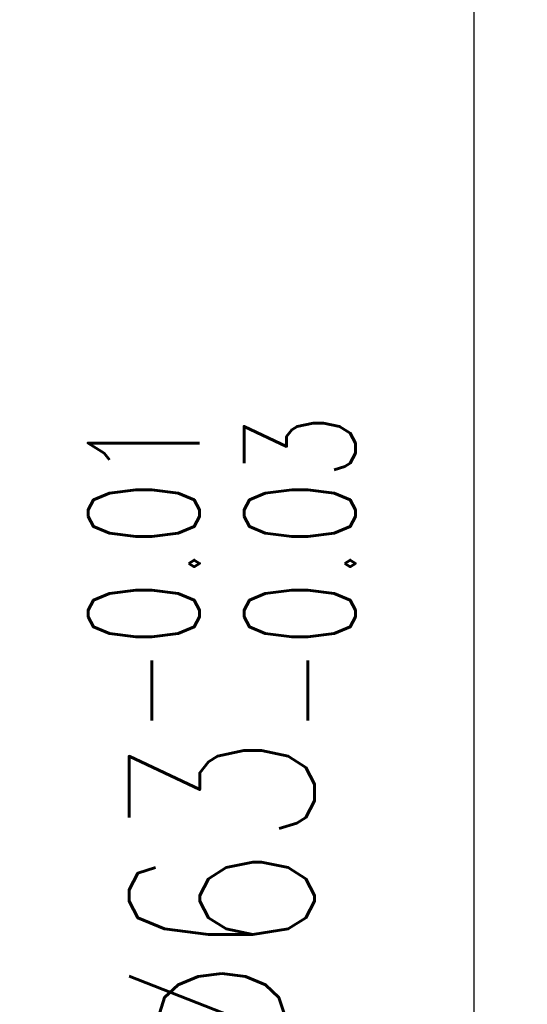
# Model space of a CAD drawing. Header units: millimetres. Extents: x 1981 to 2176, y 429 to 597.
# Tile 51 of 53: x 2166 to 2176, y 524 to 542. Entities that reach past the tile are written whole.
import ezdxf

# ---------------------------------------------------------------- set-up
doc = ezdxf.new("R2010")
doc.units = ezdxf.units.MM
doc.header["$LTSCALE"] = 0.1
doc.layers.get('DEFPOINTS').update_dxf_attribs({"linetype": 'CONTINUOUS'})
doc.layers.add('CHA', color=7, linetype='CONTINUOUS')
doc.styles.add('DIM-7', font='SIMPLEX.shx', dxfattribs={"width": 0.7, "bigfont": 'chineset.shx'})
doc.dimstyles.new('CNS', dxfattribs={"dimtxt": 3.5, "dimasz": 2.5, "dimexe": 1, "dimexo": 1.5, "dimgap": 0.09, "dimtad": 0, "dimdsep": 46, "dimtxsty": 'DIM-7', "dimcen": 0.09, "dimclrd": 1, "dimclre": 1, "dimclrt": 4, "dimadec": 0, "dimazin": 0, "dimtfac": 1, "dimtix": 1, "dimtmove": 2, "dimatfit": 3, "dimfxl": 0, "dimtvp": 0.971429, "dimtolj": 1, "dimarcsym": 0})

# ---------------------------------------------------------------- blocks, each defined once
blk = doc.blocks.new('*D26')
at = {"layer": 'CHA', "lineweight": -2, "transparency": 16777216}
for p, q in [((2162.781, 560.073), (2175.524, 560.073)), ((2174.524, 499.573), (2174.524, 557.573)), ((2162.781, 497.073), (2175.524, 497.073))]:
    blk.add_line(p, q, dxfattribs=at)
at = {"layer": 'CHA', "transparency": 16777216}
for points in [[(2174.107, 557.573), (2174.941, 557.573), (2174.524, 560.073)], [(2174.107, 499.573), (2174.941, 499.573), (2174.524, 497.073)]]:
    blk.add_solid(points, dxfattribs=at)
at = {"layer": 'DEFPOINTS', "color": 0, "transparency": 16777216}
for p in [(2161.281, 560.073), (2174.524, 560.073), (2161.281, 497.073)]:
    blk.add_point(p, dxfattribs=at)
at = {"layer": 'CHA', "transparency": 16777216, "insert": (2169.764, 528.573), "char_height": 3.5, "attachment_point": 5, "rotation": 90, "style": 'DIM-7'}
blk.add_mtext('\\A1;%%C63{\\H2.1;\\S-0.01^ -0.03;}', dxfattribs=at)

msp = doc.modelspace()

# ---------------------------------------------------------------- dimensions: what is measured, and where the dimension line sits
at = {"layer": 'CHA', "color": 7}
dim = msp.add_linear_dim(base=(2174.524, 560.073), p1=(2161.281, 497.073), p2=(2161.281, 560.073), angle=90, text='%%C<>', dimstyle='CNS', override={"dimgap": 0.09, "dimclrd": 256, "dimclre": 256, "dimclrt": 256, "dimtol": 1, "dimlim": 0, "dimtp": -0.01, "dimtm": 0.03, "dimtfac": 0.6}, dxfattribs=at)
dim.commit()
dim.dimension.update_dxf_attribs({"geometry": '*D26', "text_midpoint": (2169.764, 528.573)})

doc.saveas('drawing.dxf')
